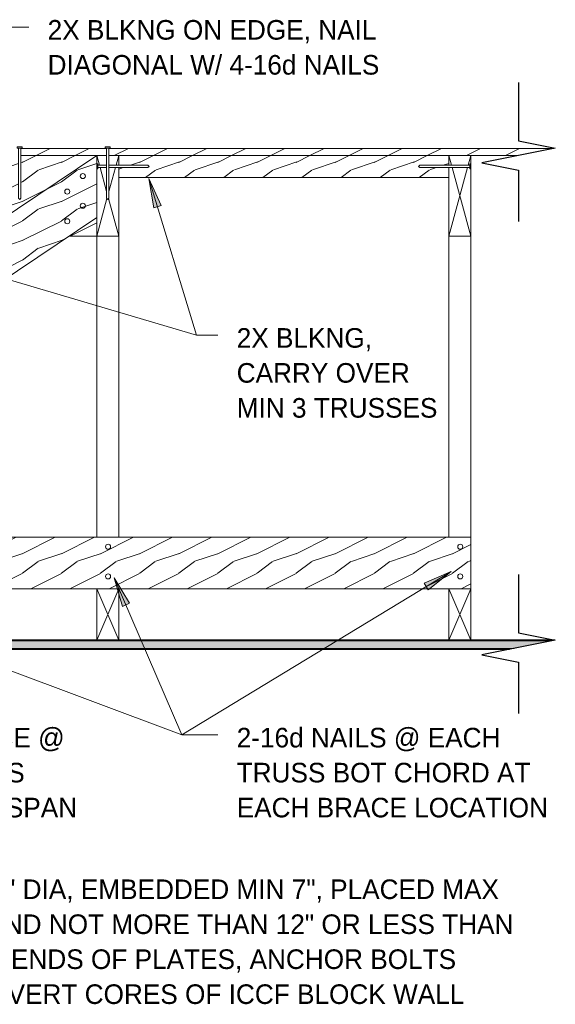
# Model space of a CAD drawing. Header units: inches. Extents: x 263 to 1771, y -57 to 386.
# Tile 24 of 27: x 1372 to 1409, y 71 to 138. Entities that reach past the tile are written whole.
import ezdxf

# ---------------------------------------------------------------- set-up
doc = ezdxf.new("R2010")
doc.units = ezdxf.units.IN
doc.header["$MEASUREMENT"] = 0
for name, color, linetype, lineweight in [('A-ANNO-TEXT', 2, 'Continuous', 9), ('A-DETL-GENF', 3, 'Continuous', 9), ('A-DETL-LLIN', 3, 'Continuous', 9)]:
    doc.layers.add(name, color=color, linetype=linetype, lineweight=lineweight)
pattern_1 = [(216.87, (1235.001, 2.666), (7.9965905, 5.3312143), [1.333, -11.995]), (206.565, (1236.601, 1.866), (-2.6653954, -2.6653906), [2.98, -2.98]), (198.435, (1236.601, 0.533), (-5.3315978, -2.6658048), [1.686, -6.743])]

# ---------------------------------------------------------------- blocks, each defined once
blk = doc.blocks.new('Dimension Lumbe_ CORE ICCF5')
at = {"layer": 'A-DETL-GENF'}
for p, q in [((1.5, 0), (0, -3.5)), ((0, 0), (1.5, -3.5)), ((0, -3.5), (0, 0)), ((0, 0), (1.5, 0)), ((1.5, 0), (1.5, -3.5))]:
    blk.add_line(p, q, dxfattribs=at)
blk = doc.blocks.new('Dimension Lumbe_ CORE ICCF7')
at = {"layer": 'A-DETL-GENF'}
for p, q in [((0, 0), (0.669, 0)), ((0, 0), (0.182, -0.669)), ((0.831, 0), (1.5, 0)), ((1.5, 0), (1.318, -0.669)), ((1.5, 0), (1.5, -0.669)), ((0.227, -0.831), (0.669, -2.453)), ((1.273, -0.831), (0.831, -2.453)), ((1.5, -0.831), (1.5, -5.5)), ((0.698, -2.941), (0, -5.5)), ((0.802, -2.941), (1.5, -5.5)), ((0, -5.5), (0, -4.217)), ((1.5, -5.5), (0, -5.5))]:
    blk.add_line(p, q, dxfattribs=at)
blk = doc.blocks.new('Common Wood Nai_ CORE ICCF4')
at = {"layer": 'A-DETL-GENF'}
for p, q in [((0, 0.1715), (-0.083, 0.1715)), ((0, 0.081), (0, 0.1715)), ((0.586, 0.081), (0, 0.081)), ((0, -0.081), (0, 0.081)), ((3.409, 0.081), (0.748, 0.081)), ((3.5, 0), (3.409, 0.081)), ((3.409, -0.081), (3.5, 0)), ((-0.083, -0.1715), (0, -0.1715)), ((0, -0.1715), (0, -0.081)), ((0, -0.081), (0.586, -0.081)), ((0.748, -0.081), (3.409, -0.081))]:
    blk.add_line(p, q, dxfattribs=at)
blk = doc.blocks.new('Common Wood Nai_ CORE ICCF2')
at = {"layer": 'A-DETL-GENF'}
for p, q in [((0, 0.1715), (-0.083, 0.1715)), ((-0.083, 0.1715), (-0.083, -0.1715)), ((0, 0.081), (0, 0.1715)), ((3.409, 0.081), (0, 0.081)), ((0, -0.081), (0, 0.081)), ((3.5, 0), (3.409, 0.081)), ((3.409, -0.081), (3.5, 0)), ((-0.083, -0.1715), (0, -0.1715)), ((0, -0.1715), (0, -0.081)), ((0, -0.081), (3.409, -0.081))]:
    blk.add_line(p, q, dxfattribs=at)
blk = doc.blocks.new('Dimension Lumbe_ CORE ICCF8')
at = {"layer": 'A-DETL-GENF'}
for p, q in [((0, -0.669), (0, 0)), ((0, 0), (0.182, -0.669)), ((0, 0), (1.5, 0)), ((1.5, 0), (1.318, -0.669)), ((1.5, 0), (1.5, -0.578)), ((0, -5.5), (0, -0.831)), ((1.273, -0.831), (0, -5.5)), ((0.227, -0.831), (1.5, -5.5)), ((1.5, -0.921), (1.5, -5.5)), ((1.5, -5.5), (0, -5.5))]:
    blk.add_line(p, q, dxfattribs=at)
blk = doc.blocks.new('Common Wood Nai_ CORE ICCF6')
at = {"layer": 'A-DETL-GENF'}
for p, q in [((0, 0.1715), (-0.083, 0.1715)), ((-0.083, 0.1715), (-0.083, -0.1715)), ((0, 0.081), (0, 0.1715)), ((3.409, 0.081), (0, 0.081)), ((0, 0.081), (0, -0.081)), ((3.5, 0), (3.409, 0.081)), ((3.409, -0.081), (3.5, 0)), ((-0.083, -0.1715), (0, -0.1715)), ((0, -0.1715), (0, -0.081)), ((0, -0.081), (3.409, -0.081))]:
    blk.add_line(p, q, dxfattribs=at)
blk = doc.blocks.new('Gypsum Wallboar_ CORE ICCF3')
at = {"layer": 'A-DETL-GENF'}
h = blk.add_hatch(dxfattribs=at)
h.set_pattern_fill('FP8_32', color=256, style=0, pattern_type=2)
h.set_pattern_definition([(180, (1244.935, 5.997), (-2.56, -0.64), [0.211, -1.709, 0.211, -1.709, -10.24]), (180, (1244.935, 5.997), (-2.56, -0.64), [-3.84, 0.211, -3.629, 0.211, -1.709, -4.48]), (180, (1244.935, 5.997), (-2.56, -0.64), [-9.6, 0.211, -1.069, 0.211, -2.989]), (300, (1243.975, 5.677), (1.83425626, -1.89702503), [0.211, -1.709, 0.211, -1.709, -10.24]), (300, (1243.975, 5.677), (1.83425626, -1.89702503), [-3.84, 0.211, -3.629, 0.211, -1.709, -4.48]), (300, (1243.975, 5.677), (1.83425626, -1.89702503), [-9.6, 0.211, -1.069, 0.211, -2.989]), (60, (1243.655, 4.397), (0.72574374, 2.53702503), [0.211, -1.709, 0.211, -1.709, -10.24]), (60, (1243.655, 4.397), (0.72574374, 2.53702503), [-3.84, 0.211, -3.629, 0.211, -1.709, -4.48]), (60, (1243.655, 4.397), (0.72574374, 2.53702503), [-9.6, 0.211, -1.069, 0.211, -2.989])])
h.paths.add_polyline_path([(71.90625, 0), (71.90625, 0.625), (4.1875, 0.625), (1.0625, 0)], flags=0)
at = {"layer": 'A-DETL-GENF', "lineweight": 30}
for p, q in [((1.0625, 0), (71.90625, 0)), ((71.90625, 0.625), (4.1875, 0.625)), ((71.90625, 0), (71.90625, 0.625))]:
    blk.add_line(p, q, dxfattribs=at)
at = {"layer": 'A-DETL-GENF'}
for p, q in [((1.375, 0.0625), (71.90625, 0.0625)), ((3.875, 0.5625), (71.90625, 0.5625))]:
    blk.add_line(p, q, dxfattribs=at)
blk = doc.blocks.new('Break Line8 - B_ CORE ICCF0')
at = {"layer": 'A-DETL-GENF', "lineweight": 30}
for p, q in [((-1, 0), (-0.5, 2.5)), ((-0.5, 2.5), (0.5, -2.5)), ((-4.974, 0), (-1, 0)), ((0.5, -2.5), (1, 0)), ((1, 0), (4.494, 0))]:
    blk.add_line(p, q, dxfattribs=at)

msp = doc.modelspace()

# ---------------------------------------------------------------- hatches: boundary and pattern name
at = {"layer": 'A-ANNO-TEXT'}
for points in [[(1381.49781808, 125.39037062), (1382.00171799, 125.54335089), (1381.16876779, 127.38061067)], [(1399.92454127, 99.81278156), (1400.19752864, 99.36245281), (1401.77132816, 100.62438965)], [(1379.36202996, 98.24311108), (1379.84588921, 98.4509531), (1378.81460113, 100.18467004)]]:
    msp.add_hatch(color=7, dxfattribs=at).paths.add_polyline_path(points, flags=0)
at = {"layer": 'A-DETL-GENF'}
h = msp.add_hatch(dxfattribs=at)
h.set_pattern_fill('FP8_27', style=0, pattern_type=2)
h.set_pattern_definition(pattern_1)
h.paths.add_polyline_path([(1378.28490377, 128.94787118), (1378.28490377, 129.4292148), (1372.44690377, 129.4292148), (1372.44690377, 128.94787118)], flags=0)
h = msp.add_hatch(dxfattribs=at)
h.set_pattern_fill('FP8_27', style=0, pattern_type=2)
h.set_pattern_definition(pattern_1)
h.paths.add_polyline_path([(1378.44690377, 129.4292148), (1378.44690377, 128.94787118), (1406.36590377, 128.94787118), (1408.77262189, 129.4292148)], flags=0)
h = msp.add_hatch(dxfattribs=at)
h.set_pattern_fill('FP8_27', style=0, pattern_type=2)
h.set_pattern_definition(pattern_1)
h.paths.add_polyline_path([(1377.61590377, 128.94787118), (1331.11590377, 97.69787118), (1331.11590377, 96.86390497), (1331.4614174, 96.86390497), (1331.9614174, 97.36390497), (1332.13551477, 97.36390497), (1332.13551477, 97.64579042), (1332.61815252, 97.58652996), (1332.61815252, 97.26967985), (1333.0239274, 96.86390497), (1333.9926774, 96.86390497), (1333.9926774, 97.36390497), (1334.6489274, 97.36390497), (1335.14665637, 96.866176), (1335.5551774, 96.866176), (1335.5551774, 96.46431053), (1377.61590377, 124.73092772)], flags=0)
h = msp.add_hatch(dxfattribs=at)
h.set_pattern_fill('FP8_27', style=0, pattern_type=2)
h.set_pattern_definition(pattern_1)
h.paths.add_polyline_path([(1355.11590377, 128.94787118), (1355.11590377, 123.44787118), (1369.43190377, 123.44787118), (1377.61590377, 128.94787118), (1372.44690377, 128.94787118), (1372.44690377, 126.03887118), (1372.36590377, 125.94787118), (1372.28490377, 126.03887118), (1372.28490377, 128.94787118), (1366.44690377, 128.94787118), (1366.44690377, 126.03887118), (1366.36590377, 125.94787118), (1366.28490377, 126.03887118), (1366.28490377, 128.94787118), (1360.44690377, 128.94787118), (1360.44690377, 126.03887118), (1360.36590377, 125.94787118), (1360.28490377, 126.03887118), (1360.28490377, 128.94787118)], flags=0)
h = msp.add_hatch(dxfattribs=at)
h.set_pattern_fill('FP8_27', style=0, pattern_type=2)
h.set_pattern_definition(pattern_1)
h.paths.add_polyline_path([(1401.61590377, 128.94787118), (1379.11590377, 128.94787118), (1379.11590377, 128.27887118), (1381.10790377, 128.27887118), (1381.19890377, 128.19787118), (1381.10790377, 128.11687118), (1379.11590377, 128.11687118), (1379.11590377, 127.44787118), (1401.61590377, 127.44787118), (1401.61590377, 128.11687118), (1399.62390377, 128.11687118), (1399.53290377, 128.19787118), (1399.62390377, 128.27887118), (1401.61590377, 128.27887118)], flags=0)
h = msp.add_hatch(dxfattribs=at)
h.set_pattern_fill('FP8_27', style=0, pattern_type=2)
h.set_pattern_definition(pattern_1)
h.paths.add_polyline_path([(1377.61590377, 124.73092772), (1375.70671564, 123.44787118), (1377.61590377, 123.44787118)], flags=0)
h = msp.add_hatch(dxfattribs=at)
h.set_pattern_fill('FP8_27', style=0, pattern_type=2)
h.set_pattern_definition(pattern_1)
h.paths.add_polyline_path([(1403.11590377, 99.44787118), (1403.11590377, 102.94787118), (1345.20271564, 102.94787118), (1339.99471564, 99.44787118)], flags=0)

# ---------------------------------------------------------------- linework, layer by layer
at = {"layer": 'A-ANNO-TEXT', "color": 7}
for p, q in [((1368.8709145, 137.68706727), (1372.99053396, 137.68706727)), ((1347.84195129, 127.53050226), (1384.40839292, 116.70964734)), ((1382.00171799, 125.54335089), (1381.16876779, 127.38061067)), ((1381.16876779, 127.38061067), (1381.49781808, 125.39037062)), ((1381.16876779, 127.38061067), (1384.40839292, 116.70964734)), ((1381.49781808, 125.39037062), (1382.00171799, 125.54335089)), ((1384.40839292, 116.70964734), (1385.87348074, 116.70964734)), ((1384.40839292, 116.70964734), (1385.87348074, 116.70964734)), ((1401.77132816, 100.62438965), (1383.40750665, 89.49231923)), ((1401.77132816, 100.62438965), (1399.92454127, 99.81278156)), ((1400.19752864, 99.36245281), (1401.77132816, 100.62438965)), ((1354.67216282, 100.25497982), (1383.40750665, 89.49231923)), ((1379.84588921, 98.4509531), (1378.81460113, 100.18467004)), ((1378.81460113, 100.18467004), (1379.36202996, 98.24311108)), ((1378.81460113, 100.18467004), (1383.40750665, 89.49231923)), ((1399.92454127, 99.81278156), (1400.19752864, 99.36245281)), ((1379.36202996, 98.24311108), (1379.84588921, 98.4509531)), ((1383.40750665, 89.49231923), (1385.87348074, 89.49231923)), ((1383.40750665, 89.49231923), (1385.87348074, 89.49231923)), ((1383.40750665, 89.49231923), (1385.87348074, 89.49231923))]:
    msp.add_line(p, q, dxfattribs=at)
at = {"layer": 'A-DETL-LLIN'}
for p, q in [((1378.28490377, 129.4292148), (1372.44690377, 129.4292148)), ((1408.77262189, 129.4292148), (1378.44690377, 129.4292148)), ((1377.61590377, 128.94787118), (1331.11590377, 97.69787118)), ((1372.44690377, 128.94787118), (1378.28490377, 128.94787118)), ((1377.61590377, 124.73092772), (1377.61590377, 128.94787118)), ((1378.44690377, 128.94787118), (1406.36590377, 128.94787118)), ((1379.11590377, 128.94787118), (1379.11590377, 128.27887118)), ((1379.11590377, 128.27887118), (1379.11590377, 128.94787118)), ((1401.61590377, 128.27887118), (1401.61590377, 128.94787118)), ((1401.61590377, 128.94787118), (1401.61590377, 128.27887118)), ((1379.11590377, 128.11687118), (1379.11590377, 127.44787118)), ((1379.11590377, 127.44787118), (1379.11590377, 128.11687118)), ((1401.61590377, 127.44787118), (1401.61590377, 128.11687118)), ((1401.61590377, 128.11687118), (1401.61590377, 127.44787118)), ((1379.11590377, 127.44787118), (1401.61590377, 127.44787118)), ((1401.61590377, 127.44787118), (1379.11590377, 127.44787118)), ((1335.5551774, 96.46431053), (1377.61590377, 124.73092772)), ((1377.61590377, 123.44787118), (1377.61590377, 124.73092772)), ((1377.61590377, 124.73092772), (1377.61590377, 123.69787118)), ((1375.70671564, 123.44787118), (1377.61590377, 123.44787118)), ((1377.61590377, 123.44787118), (1375.70671564, 123.44787118)), ((1377.61590377, 102.94787118), (1377.61590377, 123.69787118)), ((1379.11590377, 123.69787118), (1379.11590377, 102.94787118)), ((1401.61590377, 102.94787118), (1401.61590377, 123.69787118)), ((1403.11590377, 123.69787118), (1403.11590377, 102.94787118)), ((1403.11590377, 102.94787118), (1345.20271564, 102.94787118)), ((1403.11590377, 99.44787118), (1403.11590377, 102.94787118)), ((1339.99471564, 99.44787118), (1403.11590377, 99.44787118)), ((1353.61590377, 99.44787118), (1377.61590377, 99.44787118)), ((1355.11590377, 99.44787118), (1377.61590377, 99.44787118)), ((1377.61590377, 99.44787118), (1377.61590377, 95.94787118)), ((1379.11590377, 99.44787118), (1377.61590377, 99.44787118)), ((1377.61590377, 99.44787118), (1401.61590377, 99.44787118)), ((1379.11590377, 99.44787118), (1401.61590377, 99.44787118)), ((1401.61590377, 99.44787118), (1401.61590377, 95.94787118))]:
    msp.add_line(p, q, dxfattribs=at)
for centre in [(1376.66937553, 127.54378308), (1375.60871536, 126.48312291), (1376.66937553, 125.5232261), (1375.60871536, 124.46256593), (1378.38869153, 102.30435152), (1402.38869153, 102.30435152), (1378.38869153, 100.28379454), (1402.38869153, 100.28379454)]:
    msp.add_circle(centre, 0.1715, dxfattribs=at)

# ---------------------------------------------------------------- block references
at = {"layer": 'A-DETL-GENF'}
for name, p, rotation in [('Break Line8 - B_ CORE ICCF0', (1406.36590377, 128.94787118), 269.9999999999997), ('Common Wood Nai_ CORE ICCF2', (1372.36590377, 129.44787118), 269.9999999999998), ('Common Wood Nai_ CORE ICCF2', (1378.36590377, 129.44787118), 269.9999999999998), ('Common Wood Nai_ CORE ICCF6', (1403.03290377, 128.19787118), 180), ('Break Line8 - B_ CORE ICCF0', (1406.36590377, 95.44787118), 269.9999999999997), ('Gypsum Wallboar_ CORE ICCF3', (1409.92840377, 95.94787118), 180)]:
    msp.add_blockref(name, p, dxfattribs=dict(at, rotation=rotation))
for name, p in [('Dimension Lumbe_ CORE ICCF7', (1377.61590377, 128.94787118)), ('Dimension Lumbe_ CORE ICCF8', (1401.61590377, 128.94787118)), ('Common Wood Nai_ CORE ICCF4', (1377.69890377, 128.19787118)), ('Dimension Lumbe_ CORE ICCF5', (1377.61590377, 99.44787118)), ('Dimension Lumbe_ CORE ICCF5', (1401.61590377, 99.44787118))]:
    msp.add_blockref(name, p, dxfattribs=at)

# ---------------------------------------------------------------- texts
at = {"layer": 'A-ANNO-TEXT', "color": 7, "char_height": 1.3341121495, "attachment_point": 1, "line_spacing_factor": 1.070803}
for s, insert, width in [('\\fStylus BT|b0|i0|c0|p34|;2X BLKNG ON EDGE, NAIL\\PDIAGONAL W/ 4-16d NAILS', (1374.27053396, 138.16641751), 28.602), ('\\fStylus BT|b0|i0|c0|p34|;2X BLKNG,\\PCARRY OVER\\PMIN 3 TRUSSES', (1387.15348074, 117.18899758), 17.118), ('\\fStylus BT|b0|i0|c0|p34|;2X STRONGBACK BRACE @\\P8\'-0" O.C. WHERE TRUSS\\PDEPTH EXCEEDS 2\'-0". SPAN\\PMIN 3 TRUSSES', (1351.31519429, 89.97166947), 30.168), ('\\fStylus BT|b0|i0|c0|p34|;2-16d NAILS @ EACH\\PTRUSS BOT CHORD AT\\PEACH BRACE LOCATION', (1387.15348074, 89.97166947), 25.236), ('\\fStylus BT|b0|i0|c0|p34|;ANCHOR BOLT, MIN 1/2" DIA, EMBEDDED MIN 7", PLACED MAX\\PSPACING OF 36" O.C. AND NOT MORE THAN 12" OR LESS THAN\\P4" FROM CORNERS OR ENDS OF PLATES, ANCHOR BOLTS\\PSHALL BE LOCATED IN VERT CORES OF ICCF BLOCK WALL', (1351.31519429, 79.64967496), 68.346)]:
    msp.add_mtext(s, dxfattribs=dict(at, insert=insert, width=width))

doc.saveas('drawing.dxf')
